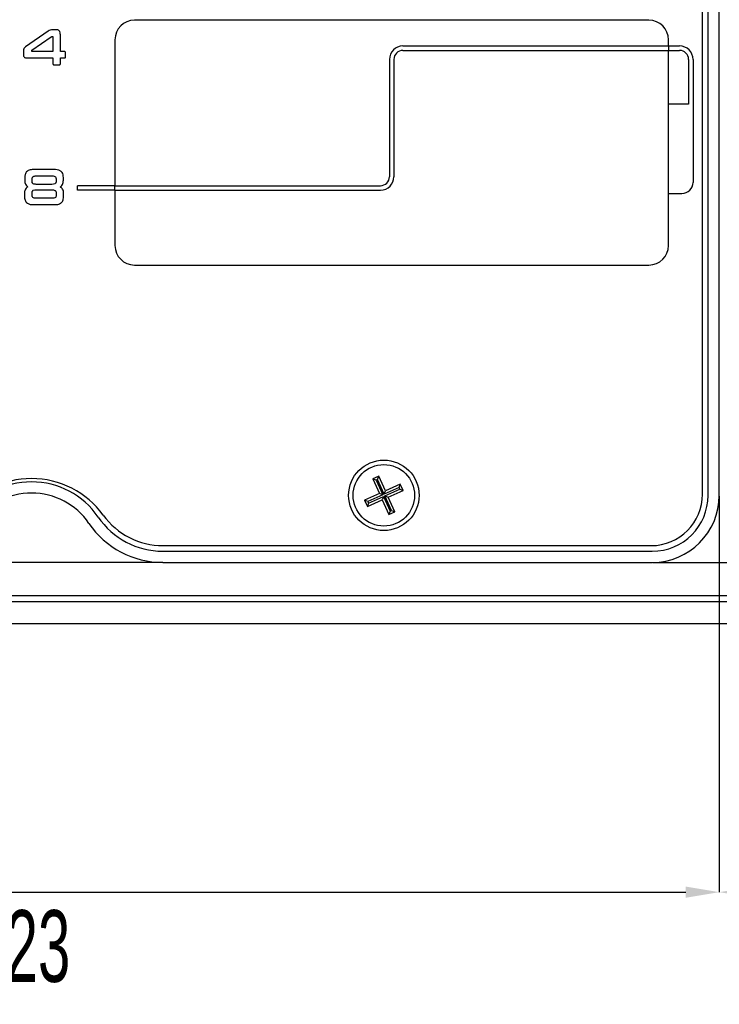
# Model space of a CAD drawing. Header units: millimetres. Extents: x -9 to 904, y 4 to 588.
# Tile 10 of 13: x 739 to 802, y 319 to 407. Entities that reach past the tile are written whole.
import ezdxf

# ---------------------------------------------------------------- set-up
doc = ezdxf.new("R2010")
doc.units = ezdxf.units.MM
doc.header["$PDSIZE"] = -1
doc.styles.add('SLDTEXTSTYLE1', font='TXT', dxfattribs={"width": 0.605})
doc.dimstyles.new('SLDDIMSTYLE4', dxfattribs={"dimtxt": 6.420797, "dimasz": 3, "dimexe": 0, "dimexo": 0.0625, "dimgap": 1.605199, "dimtad": 2, "dimdec": 3, "dimrnd": 1e-09, "dimzin": 12, "dimdsep": 46, "dimtxsty": 'SLDTEXTSTYLE1', "dimsah": 1, "dimcen": 0.09, "dimadec": 0, "dimazin": 3, "dimtfac": 1, "dimtdec": 3, "dimtofl": 0, "dimtmove": 0, "dimatfit": 3, "dimfxl": 1, "dimfrac": 2, "dimtolj": 1, "dimtzin": 12, "dimarcsym": 0})

# ---------------------------------------------------------------- blocks, each defined once
blk = doc.blocks.new('*D51')
at = {"color": 0, "linetype": 'Continuous', "lineweight": -2, "transparency": 16777216}
for p, q in [((678.517, 364.739), (678.517, 329.301)), ((801.517, 364.739), (801.517, 329.301)), ((681.517, 329.301), (798.517, 329.301))]:
    blk.add_line(p, q, dxfattribs=at)
at = {"color": 0, "linetype": 'Continuous', "transparency": 16777216}
for points in [[(681.517, 329.801), (681.517, 328.801), (678.517, 329.301)], [(798.517, 329.801), (798.517, 328.801), (801.517, 329.301)]]:
    blk.add_solid(points, dxfattribs=at)
at = {"layer": 'Defpoints', "color": 0, "linetype": 'Continuous', "transparency": 16777216}
for p in [(678.517, 364.801), (801.517, 364.801), (801.517, 329.301)]:
    blk.add_point(p, dxfattribs=at)
at = {"color": 0, "linetype": 'Continuous', "lineweight": 18, "transparency": 16777216, "insert": (739.144, 327.696), "char_height": 6.4208, "attachment_point": 2, "style": 'SLDTEXTSTYLE1'}
blk.add_mtext('\\A1;123', dxfattribs=at)
blk = doc.blocks.new('*D55')
at = {"color": 0, "linetype": 'Continuous', "lineweight": -2, "transparency": 16777216}
for p, q in [((840.017, 377.739), (840.017, 329.301)), ((801.517, 364.739), (801.517, 329.301)), ((804.517, 329.301), (837.017, 329.301))]:
    blk.add_line(p, q, dxfattribs=at)
at = {"color": 0, "linetype": 'Continuous', "transparency": 16777216}
for points in [[(804.517, 329.801), (804.517, 328.801), (801.517, 329.301)], [(837.017, 329.801), (837.017, 328.801), (840.017, 329.301)]]:
    blk.add_solid(points, dxfattribs=at)
at = {"layer": 'Defpoints', "color": 0, "linetype": 'Continuous', "transparency": 16777216}
for p in [(840.017, 377.801), (801.517, 364.801), (840.017, 329.301)]:
    blk.add_point(p, dxfattribs=at)
at = {"color": 0, "linetype": 'Continuous', "lineweight": 18, "transparency": 16777216, "insert": (820.695, 327.696), "char_height": 6.4208, "attachment_point": 2, "style": 'SLDTEXTSTYLE1'}
blk.add_mtext('\\A1;38.5', dxfattribs=at)
blk = doc.blocks.new('*D56')
at = {"color": 0, "linetype": 'Continuous', "lineweight": -2, "transparency": 16777216}
for p, q in [((840.08, 377.801), (894.017, 377.801)), ((894.017, 361.801), (894.017, 374.801)), ((795.58, 358.801), (894.017, 358.801))]:
    blk.add_line(p, q, dxfattribs=at)
at = {"color": 0, "linetype": 'Continuous', "transparency": 16777216}
for points in [[(893.517, 374.801), (894.517, 374.801), (894.017, 377.801)], [(893.517, 361.801), (894.517, 361.801), (894.017, 358.801)]]:
    blk.add_solid(points, dxfattribs=at)
at = {"layer": 'Defpoints', "color": 0, "linetype": 'Continuous', "transparency": 16777216}
for p in [(840.017, 377.801), (894.017, 377.801), (795.517, 358.801)]:
    blk.add_point(p, dxfattribs=at)
at = {"color": 0, "linetype": 'Continuous', "lineweight": 18, "transparency": 16777216, "insert": (895.623, 368.426), "char_height": 6.4208, "attachment_point": 2, "rotation": 90, "style": 'SLDTEXTSTYLE1'}
blk.add_mtext('\\A1;19', dxfattribs=at)

msp = doc.modelspace()

# ---------------------------------------------------------------- linework, layer by layer
at = {"color": 7, "linetype": 'Continuous', "lineweight": 25}
for p, q in [((800.0175, 364.9011), (800.0175, 476.7011)), ((800.5175, 364.8011), (800.5175, 476.8011)), ((801.5175, 364.8011), (801.5175, 476.8011)), ((795.2195, 407.3011), (749.2195, 407.3011)), ((741.4886, 406.3165), (739.4586, 404.9154)), ((742.1993, 406.452), (741.9372, 406.4527)), ((740.0497, 404.6201), (741.7669, 405.8133)), ((741.8654, 405.8489), (741.8924, 405.8496)), ((741.9276, 405.7997), (741.9283, 404.4982)), ((742.5871, 404.4982), (742.5871, 405.9901)), ((747.4695, 405.5511), (747.4695, 392.5011)), ((796.9695, 405.0011), (796.9695, 405.5511)), ((739.2832, 404.5475), (739.2837, 404.2051)), ((740.0231, 404.5293), (740.0233, 404.5299)), ((740.0233, 404.5299), (740.0233, 404.5571)), ((741.9283, 404.4982), (740.0592, 404.4982)), ((742.9542, 404.4982), (742.5871, 404.4982)), ((743.0527, 404.0287), (743.0533, 404.3945)), ((773.2195, 405.0011), (796.9695, 405.0011)), ((773.2195, 404.6011), (796.9695, 404.6011)), ((796.9695, 405.0011), (796.9695, 404.6011)), ((796.9695, 405.0011), (797.9695, 405.0011)), ((796.9695, 387.1511), (796.9695, 404.6011)), ((796.9695, 404.6011), (797.9695, 404.6011)), ((739.5705, 403.9295), (741.9283, 403.9301)), ((741.9283, 403.9301), (741.9283, 403.4001)), ((742.5865, 403.3997), (742.5871, 403.9301)), ((742.5871, 403.9301), (742.9547, 403.9301)), ((772.0195, 403.8011), (772.0195, 393.3011)), ((772.4195, 403.8011), (772.4195, 393.3011)), ((798.7695, 403.8011), (798.7695, 399.8011)), ((799.1695, 403.8011), (799.1695, 392.8011)), ((742.0301, 403.3031), (742.4892, 403.3037)), ((798.7695, 399.8011), (796.9695, 399.8011)), ((742.0113, 393.952), (740.2547, 393.9527)), ((739.3999, 393.2212), (739.4006, 392.9964)), ((740.0555, 392.9022), (740.056, 393.0763)), ((740.3823, 393.3762), (741.8834, 393.3768)), ((742.2097, 393.0759), (742.21, 392.9025)), ((742.8549, 392.9962), (742.8554, 393.2218)), ((740.431, 392.135), (741.8348, 392.1357)), ((741.8343, 392.6201), (740.4312, 392.6207)), ((744.1195, 392.1011), (744.1195, 392.5011)), ((747.4695, 392.5011), (744.1195, 392.5011)), ((747.4695, 392.1011), (744.1195, 392.1011)), ((747.4695, 392.5011), (771.2195, 392.5011)), ((747.4695, 392.1011), (747.4695, 392.5011)), ((747.4695, 392.1011), (747.4695, 387.1511)), ((747.4695, 392.1011), (771.2195, 392.1011)), ((739.3779, 391.825), (739.3781, 391.5641)), ((740.0516, 391.6539), (740.0516, 391.8521)), ((741.8874, 391.3796), (740.3782, 391.3796)), ((742.2181, 391.8516), (742.2188, 391.6541)), ((742.877, 391.5637), (742.8776, 391.8251)), ((796.9695, 391.8011), (798.1695, 391.8011)), ((740.1748, 390.8037), (742.0908, 390.8037)), ((749.2195, 385.4011), (795.2195, 385.4011)), ((771.0741, 366.5204), (770.5268, 366.2746)), ((770.9597, 366.2193), (771.0741, 366.5204)), ((771.6682, 365.1977), (771.0741, 366.5204)), ((770.5268, 366.2746), (771.1209, 364.9519)), ((770.8279, 366.1601), (770.5268, 366.2746)), ((770.9597, 366.2193), (770.8279, 366.1601)), ((770.8279, 366.1601), (771.422, 364.8374)), ((771.5538, 364.8966), (770.9597, 366.2193)), ((772.9909, 365.7918), (771.6682, 365.1977)), ((772.8765, 365.4907), (772.9909, 365.7918)), ((773.2368, 365.2445), (772.9909, 365.7918)), ((771.1209, 364.9519), (769.7982, 364.3577)), ((771.422, 364.8374), (770.0993, 364.2433)), ((770.1585, 364.1115), (771.4812, 364.7056)), ((771.422, 364.8374), (771.1209, 364.9519)), ((771.4812, 364.7056), (771.3668, 364.4045)), ((771.4812, 364.7056), (772.0753, 363.3829)), ((772.8765, 365.4907), (771.5538, 364.8966)), ((771.5538, 364.8966), (771.6682, 365.1977)), ((771.613, 364.7648), (772.9357, 365.3589)), ((772.2071, 363.4421), (771.613, 364.7648)), ((771.613, 364.7648), (771.9141, 364.6504)), ((771.9141, 364.6504), (773.2368, 365.2445)), ((772.9357, 365.3589), (772.8765, 365.4907)), ((772.9357, 365.3589), (773.2368, 365.2445)), ((769.7982, 364.3577), (770.0441, 363.8104)), ((770.0993, 364.2433), (769.7982, 364.3577)), ((770.0441, 363.8104), (771.3668, 364.4045)), ((770.1585, 364.1115), (770.0441, 363.8104)), ((770.0993, 364.2433), (770.1585, 364.1115)), ((771.3668, 364.4045), (771.9609, 363.0818)), ((772.5082, 363.3277), (771.9141, 364.6504)), ((772.0753, 363.3829), (771.9609, 363.0818)), ((771.9609, 363.0818), (772.5082, 363.3277)), ((772.0753, 363.3829), (772.2071, 363.4421)), ((772.2071, 363.4421), (772.5082, 363.3277)), ((751.7675, 360.3011), (795.4175, 360.3011)), ((751.7495, 359.8011), (795.5175, 359.8011)), ((746.0926, 358.8011), (733.9423, 358.8011)), ((751.7495, 358.8011), (795.5175, 358.8011)), ((615.0175, 355.3011), (865.0175, 355.3011)), ((864.7175, 355.8011), (615.3175, 355.8011)), ((870.0175, 353.3011), (610.0175, 353.3011))]:
    msp.add_line(p, q, dxfattribs=at)
for radius in [3.15, 2.75]:
    msp.add_circle((771.5175, 364.8011), radius, dxfattribs=at)
for centre, radius, start, end in [((749.2195, 405.5511), 1.75, 90, 180), ((795.2195, 405.5511), 1.75, 0, 90), ((773.2195, 403.8011), 1.2, 90, 180), ((773.2195, 403.8011), 0.8, 90, 180), ((797.9695, 403.8011), 1.2, 0, 90), ((797.9695, 403.8011), 0.8, 0, 90), ((771.2195, 393.3011), 0.8, 270, 360), ((771.2195, 393.3011), 1.2, 270, 360), ((798.1695, 392.8011), 1, 270, 0), ((749.2195, 387.1511), 1.75, 180, 270), ((795.2195, 387.1511), 1.75, 270, 0), ((740.0175, 358.3959), 7.9052, 35.898806, 144.101194), ((740.0175, 358.8011), 7.2, 34.289891, 145.710109), ((740.0175, 358.8011), 6.2, 34.289891, 145.710109), ((795.4175, 364.9011), 4.6, 270, 0), ((795.5175, 364.8011), 5, 270, 0), ((795.5175, 364.8011), 6, 270, 0), ((751.7675, 366.9011), 6.6, 215.898806, 270), ((751.7495, 366.8011), 8, 214.289891, 270), ((751.7495, 366.8011), 7, 214.289891, 270)]:
    msp.add_arc(centre, radius, start, end, dxfattribs=at)
for points, knots in [([(741.9372, 406.4527), (741.8467, 406.4483), (741.6849, 406.4404), (741.5486, 406.3544), (741.4886, 406.3165)], [0, 0, 0, 0, 0.5595194, 1, 1, 1, 1]), ([(742.5871, 405.9901), (742.5853, 406.0554), (742.5817, 406.1852), (742.5124, 406.3663), (742.3543, 406.449), (742.2511, 406.451), (742.1993, 406.452)], [0, 0, 0, 0, 0.2814416, 0.5593997, 0.7789768, 1, 1, 1, 1]), ([(741.7669, 405.8133), (741.7838, 405.8245), (741.8138, 405.8445), (741.8496, 405.8476), (741.8654, 405.8489)], [0, 0, 0, 0, 0.5604269, 1, 1, 1, 1]), ([(741.8924, 405.8496), (741.8983, 405.8492), (741.9073, 405.8485), (741.9166, 405.841), (741.9263, 405.8264), (741.9271, 405.8116), (741.9276, 405.7997)], [0, 0, 0, 0, 0.2490997, 0.3753191, 0.5015037, 1, 1, 1, 1]), ([(739.4586, 404.9154), (739.4265, 404.8912), (739.3624, 404.8429), (739.2903, 404.7144), (739.2859, 404.6108), (739.2832, 404.5475)], [0, 0, 0, 0, 0.2806085, 0.5602661, 1, 1, 1, 1]), ([(740.0592, 404.4982), (740.0542, 404.4986), (740.0442, 404.4995), (740.032, 404.5068), (740.024, 404.5174), (740.0234, 404.5253), (740.0231, 404.5293)], [0, 0, 0, 0, 0.2803815, 0.5601561, 0.7789061, 1, 1, 1, 1]), ([(740.0233, 404.5571), (740.0238, 404.5709), (740.0246, 404.5955), (740.042, 404.6126), (740.0497, 404.6201)], [0, 0, 0, 0, 0.5593252, 1, 1, 1, 1]), ([(743.0533, 404.3945), (743.0523, 404.4098), (743.0505, 404.4402), (743.0272, 404.479), (742.99, 404.4954), (742.9661, 404.4973), (742.9542, 404.4982)], [0, 0, 0, 0, 0.2803387, 0.5589015, 0.7792477, 1, 1, 1, 1]), ([(739.2837, 404.2051), (739.2872, 404.1628), (739.2942, 404.0784), (739.3694, 403.9792), (739.4713, 403.9362), (739.5374, 403.9317), (739.5705, 403.9295)], [0, 0, 0, 0, 0.2800192, 0.5587421, 0.7790616, 1, 1, 1, 1]), ([(742.9547, 403.9301), (742.9697, 403.9305), (742.9998, 403.9314), (743.0365, 403.9568), (743.0511, 403.9935), (743.0522, 404.017), (743.0527, 404.0287)], [0, 0, 0, 0, 0.280247, 0.5590051, 0.7791027, 1, 1, 1, 1]), ([(741.9283, 403.4001), (741.9291, 403.3849), (741.9307, 403.3546), (741.9579, 403.3191), (741.9947, 403.3047), (742.0183, 403.3036), (742.0301, 403.3031)], [0, 0, 0, 0, 0.2802209, 0.559136, 0.7790428, 1, 1, 1, 1]), ([(742.4892, 403.3037), (742.504, 403.3042), (742.5335, 403.3051), (742.5704, 403.3289), (742.5848, 403.3651), (742.5859, 403.3881), (742.5865, 403.3997)], [0, 0, 0, 0, 0.2803517, 0.5588959, 0.779132, 1, 1, 1, 1]), ([(740.2547, 393.9527), (740.1335, 393.9486), (739.8925, 393.9405), (739.5659, 393.7959), (739.4119, 393.5074), (739.4039, 393.3168), (739.3999, 393.2212)], [0, 0, 0, 0, 0.2814614, 0.5598172, 0.7791849, 1, 1, 1, 1]), ([(742.8554, 393.2218), (742.8524, 393.3023), (742.8463, 393.4629), (742.7571, 393.6934), (742.4849, 393.9334), (742.2066, 393.9443), (742.0113, 393.952)], [0, 0, 0, 0, 0.18773801, 0.37472891, 0.56116401, 1, 1, 1, 1]), ([(739.4006, 392.9964), (739.4113, 392.8637), (739.4306, 392.6267), (739.6043, 392.4681), (739.6807, 392.3983)], [0, 0, 0, 0, 0.5600971, 1, 1, 1, 1]), ([(740.4312, 392.6207), (740.3861, 392.6218), (740.2961, 392.624), (740.1833, 392.6524), (740.1117, 392.7096), (740.0617, 392.7873), (740.058, 392.8563), (740.0555, 392.9022)], [0, 0, 0, 0, 0.2506743, 0.5004071, 0.6254402, 0.7508161, 1, 1, 1, 1]), ([(740.056, 393.0763), (740.0585, 393.1244), (740.0633, 393.2202), (740.1521, 393.3314), (740.2703, 393.3717), (740.3449, 393.3747), (740.3823, 393.3762)], [0, 0, 0, 0, 0.2804374, 0.5582109, 0.7786879, 1, 1, 1, 1]), ([(742.21, 392.9025), (742.2074, 392.8566), (742.2035, 392.7877), (742.1539, 392.7098), (742.0459, 392.6244), (741.9283, 392.622), (741.8343, 392.6201)], [0, 0, 0, 0, 0.2501012, 0.3759067, 0.5013626, 1, 1, 1, 1]), ([(741.8834, 393.3768), (741.9311, 393.3747), (742.026, 393.3704), (742.1485, 393.3022), (742.2045, 393.1882), (742.208, 393.1134), (742.2097, 393.0759)], [0, 0, 0, 0, 0.2810747, 0.5592715, 0.7791278, 1, 1, 1, 1]), ([(742.5793, 392.3983), (742.6288, 392.4394), (742.7277, 392.5217), (742.835, 392.7304), (742.8474, 392.8954), (742.8549, 392.9962)], [0, 0, 0, 0, 0.2802122, 0.560378, 1, 1, 1, 1]), ([(739.6807, 392.3983), (739.6278, 392.3622), (739.5222, 392.2901), (739.3966, 392.0913), (739.385, 391.926), (739.3779, 391.825)], [0, 0, 0, 0, 0.2804197, 0.5605392, 1, 1, 1, 1]), ([(740.0516, 391.8521), (740.0543, 391.8984), (740.0583, 391.9678), (740.109, 392.0457), (740.2178, 392.1314), (740.3363, 392.1334), (740.431, 392.135)], [0, 0, 0, 0, 0.2501347, 0.3758771, 0.5013195, 1, 1, 1, 1]), ([(741.8348, 392.1357), (741.9297, 392.1332), (742.0484, 392.1301), (742.1596, 392.0461), (742.211, 391.9678), (742.2153, 391.8981), (742.2181, 391.8516)], [0, 0, 0, 0, 0.4989241, 0.6245878, 0.7500973, 1, 1, 1, 1]), ([(742.8776, 391.8251), (742.8661, 391.957), (742.8455, 392.1927), (742.6607, 392.3354), (742.5793, 392.3983)], [0, 0, 0, 0, 0.5597424, 1, 1, 1, 1]), ([(739.3781, 391.5641), (739.3841, 391.445), (739.396, 391.2079), (739.6014, 390.9194), (739.8966, 390.8172), (740.0819, 390.8082), (740.1748, 390.8037)], [0, 0, 0, 0, 0.280522, 0.5583527, 0.7786629, 1, 1, 1, 1]), ([(740.3782, 391.3796), (740.3324, 391.381), (740.241, 391.3838), (740.116, 391.4361), (740.0563, 391.5453), (740.0532, 391.6176), (740.0516, 391.6539)], [0, 0, 0, 0, 0.2812107, 0.5599412, 0.7793875, 1, 1, 1, 1]), ([(742.2188, 391.6541), (742.2181, 391.623), (742.2167, 391.561), (742.178, 391.4733), (742.0687, 391.387), (741.9622, 391.3826), (741.8874, 391.3796)], [0, 0, 0, 0, 0.1874681, 0.3744644, 0.5611687, 1, 1, 1, 1]), ([(742.0908, 390.8037), (742.209, 390.8088), (742.4437, 390.819), (742.7406, 391.0007), (742.8659, 391.2867), (742.8733, 391.4712), (742.877, 391.5637)], [0, 0, 0, 0, 0.2812586, 0.5587519, 0.7789577, 1, 1, 1, 1]), ([(751.7495, 358.8011), (751.7446, 358.8011), (751.1456, 358.8011), (749.9477, 358.8011), (748.09, 358.8011), (746.7526, 358.8011), (746.0926, 358.8011)], [0, 0, 0, 0, 0.00276504, 0.33669193, 0.67272624, 1, 1, 1, 1])]:
    msp.add_open_spline(points, degree=3, knots=knots, dxfattribs=at)

# ---------------------------------------------------------------- dimensions: what is measured, and where the dimension line sits
at = {"color": 7, "linetype": 'Continuous', "lineweight": 18}
dim = msp.add_linear_dim(base=(894.0175, 377.8011), p1=(795.5175, 358.8011), p2=(840.0175, 377.8011), angle=90, dimstyle='SLDDIMSTYLE4', dxfattribs=at)
dim.commit()
dim.dimension.update_dxf_attribs({"geometry": '*D56', "text_midpoint": (894.0175, 368.4256), "dimtype": 160})
for base, p1, p2, picture, middle in [((840.0175, 329.3011), (801.5175, 364.8011), (840.0175, 377.8011), '*D55', (820.6953, 329.3011)), ((801.5175, 329.3011), (678.5175, 364.8011), (801.5175, 364.8011), '*D51', (739.1436, 329.3011))]:
    dim = msp.add_linear_dim(base=base, p1=p1, p2=p2, dimstyle='SLDDIMSTYLE4', dxfattribs=at)
    dim.commit()
    dim.dimension.update_dxf_attribs({"geometry": picture, "text_midpoint": middle, "dimtype": 160})

doc.saveas('drawing.dxf')
